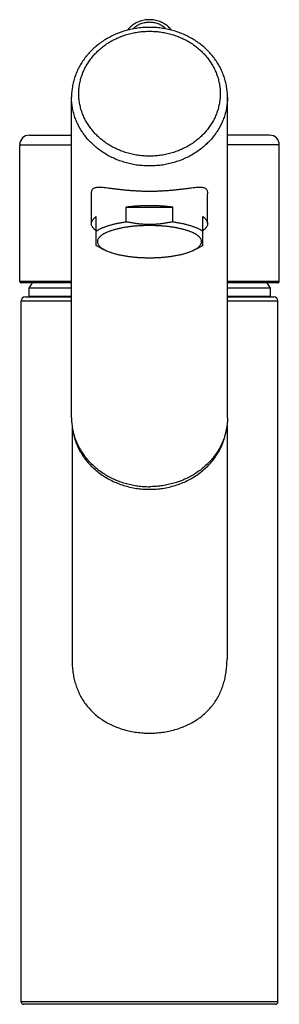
# Model space of a CAD drawing. Extents: x 107 to 720, y 72 to 515.
# Tile 2 of 3: x 163 to 216, y 312 to 515. Entities that reach past the tile are written whole.
import ezdxf

# ---------------------------------------------------------------- set-up
doc = ezdxf.new("R2010")
doc.units = 0
doc.header["$LTSCALE"] = 46.255
doc.layers.get('0').update_dxf_attribs({"linetype": 'CONTINUOUS'})

msp = doc.modelspace()

# ---------------------------------------------------------------- linework, layer by layer
at = {"color": 7, "linetype": 'Continuous'}
for p, q in [((173.26, 432.67), (173.26, 498.86)), ((205.46, 432.67), (205.46, 498.86)), ((164.56, 491.01), (173.26, 491.01)), ((214.16, 491.01), (205.46, 491.01)), ((162.56, 460.81), (162.56, 489.01)), ((216.16, 460.81), (216.16, 489.01)), ((177.36, 472.74), (177.36, 478.92)), ((201.36, 472.74), (201.36, 478.92)), ((184.56, 473.11), (184.56, 476.14)), ((184.56, 476.14), (194.15, 476.14)), ((194.15, 473.11), (194.15, 476.14)), ((178.36, 468.23), (178.36, 474.22)), ((200.36, 468.23), (200.36, 474.22)), ((179.44, 467.63), (180.47, 467.16)), ((199.28, 467.63), (198.24, 467.16)), ((173.26, 460.51), (162.86, 460.51)), ((165.15, 460.51), (164.46, 459.41)), ((164.46, 459.41), (164.46, 457.71)), ((173.26, 459.41), (164.46, 459.41)), ((215.86, 460.51), (205.46, 460.51)), ((214.26, 459.41), (205.46, 459.41)), ((213.57, 460.51), (214.26, 459.41)), ((214.26, 459.41), (214.26, 457.71)), ((163.66, 457.61), (173.26, 457.61)), ((164.46, 457.71), (164.46, 457.61)), ((205.46, 457.61), (215.06, 457.61)), ((214.26, 457.71), (214.25, 457.61)), ((162.86, 312.11), (162.86, 456.81)), ((215.86, 312.11), (215.86, 456.81)), ((173.36, 431.09), (173.36, 382.85)), ((205.36, 431.09), (205.36, 382.85)), ((215.36, 311.61), (163.36, 311.61))]:
    msp.add_line(p, q, dxfattribs=at)
at = {"color": 9, "linetype": 'Continuous'}
for p, q in [((162.56, 489.01), (173.26, 489.01)), ((216.16, 489.01), (205.46, 489.01)), ((173.26, 460.81), (162.56, 460.81)), ((216.16, 460.81), (205.46, 460.81)), ((173.26, 457.71), (164.46, 457.71)), ((214.26, 457.71), (205.46, 457.71)), ((162.86, 456.81), (173.26, 456.81)), ((205.46, 456.81), (215.86, 456.81)), ((215.86, 312.11), (162.86, 312.11))]:
    msp.add_line(p, q, dxfattribs=at)
at = {"color": 7, "linetype": 'Continuous'}
for centre, radius, start, end in [((164.56, 489.01), 2, 90, 180), ((214.16, 489.01), 2, 0, 90), ((162.86, 460.81), 0.3, 180, 270), ((215.86, 460.81), 0.3, 270, 360), ((163.66, 456.81), 0.8, 90, 180), ((215.06, 456.81), 0.8, 0, 90), ((163.36, 312.11), 0.5, 180, 270), ((215.36, 312.11), 0.5, 270, 360)]:
    msp.add_arc(centre, radius, start, end, dxfattribs=at)
for points, knots in [([(193.89, 512.67), (193.81, 512.79), (193.61, 513.03), (193.26, 513.38), (192.86, 513.71), (192.42, 514.01), (191.95, 514.26), (191.46, 514.47), (190.95, 514.64), (190.42, 514.75), (189.88, 514.83), (189.33, 514.85), (188.79, 514.82), (188.25, 514.75), (187.73, 514.62), (187.22, 514.46), (186.73, 514.24), (186.27, 513.99), (185.84, 513.69), (185.44, 513.36), (185.1, 513.02), (184.9, 512.78), (184.82, 512.67)], [0, 0, 0, 0, 0.434951, 0.948986, 1.471359, 1.998513, 2.529436, 3.063623, 3.603308, 4.145187, 4.688305, 5.23185, 5.774979, 6.316833, 6.856581, 7.393026, 7.923428, 8.450115, 8.972957, 9.490852, 10.000194, 10.416193, 10.416193, 10.416193, 10.416193]), ([(189.36, 513.26), (188.95, 513.26), (188.15, 513.23), (186.95, 513.11), (185.76, 512.91), (184.59, 512.62), (183.45, 512.27), (182.34, 511.83), (181.27, 511.33), (180.25, 510.75), (179.28, 510.11), (178.37, 509.4), (177.52, 508.64), (176.73, 507.82), (176.02, 506.95), (175.38, 506.04), (174.82, 505.09), (174.35, 504.11), (173.95, 503.09), (173.64, 502.05), (173.42, 501), (173.29, 499.94), (173.26, 499.22), (173.26, 498.86)], [0, 0, 0, 0, 1.209279, 2.417157, 3.622004, 4.822465, 6.01794, 7.205995, 8.386799, 9.559295, 10.721555, 11.874857, 13.017231, 14.149183, 15.2718, 16.382826, 17.485326, 18.579342, 19.665178, 20.745419, 21.820602, 22.892498, 23.962885, 23.962885, 23.962885, 23.962885]), ([(205.46, 498.86), (205.46, 499.22), (205.43, 499.93), (205.29, 501), (205.07, 502.05), (204.76, 503.09), (204.37, 504.1), (203.89, 505.09), (203.33, 506.04), (202.69, 506.95), (201.98, 507.82), (201.2, 508.64), (200.34, 509.41), (199.43, 510.11), (198.46, 510.75), (197.44, 511.33), (196.37, 511.84), (195.26, 512.27), (194.12, 512.63), (192.95, 512.91), (191.77, 513.11), (190.57, 513.23), (189.76, 513.26), (189.36, 513.26)], [0, 0, 0, 0, 1.069018, 2.139992, 3.214652, 4.294732, 5.380726, 6.475174, 7.578337, 8.690188, 9.813736, 10.946658, 12.089986, 13.244159, 14.407158, 15.580215, 16.761346, 17.949469, 19.144707, 20.344612, 21.548571, 22.755209, 23.962885, 23.962885, 23.962885, 23.962885]), ([(177.36, 478.92), (177.36, 479.01), (177.37, 479.2), (177.42, 479.47), (177.52, 479.71), (177.68, 479.92), (177.9, 480.08), (178.18, 480.19), (178.52, 480.25), (178.95, 480.28), (179.45, 480.26), (180.03, 480.22), (180.68, 480.14), (181.39, 480.05), (182.15, 479.96), (182.94, 479.86), (183.76, 479.77), (184.6, 479.68), (185.45, 479.61), (186.31, 479.55), (187.18, 479.5), (188.05, 479.47), (188.92, 479.46), (189.79, 479.46), (190.67, 479.47), (191.54, 479.5), (192.4, 479.55), (193.26, 479.61), (194.12, 479.68), (194.95, 479.77), (195.77, 479.86), (196.57, 479.96), (197.32, 480.05), (198.03, 480.14), (198.68, 480.22), (199.26, 480.26), (199.77, 480.28), (200.19, 480.25), (200.54, 480.19), (200.82, 480.08), (201.04, 479.92), (201.19, 479.71), (201.3, 479.47), (201.35, 479.2), (201.36, 479.01), (201.36, 478.92)], [0, 0, 0, 0, 0.272132, 0.558698, 0.816749, 1.063636, 1.321077, 1.612888, 1.960994, 2.382055, 2.885008, 3.469794, 4.128402, 4.848096, 5.61512, 6.417114, 7.244069, 8.088346, 8.944325, 9.80798, 10.676488, 11.547889, 12.420802, 13.294189, 14.167114, 15.038521, 15.907032, 16.770687, 17.626667, 18.470945, 19.297903, 20.099902, 20.86693, 21.586634, 22.245263, 22.830082, 23.333054, 23.754117, 24.102223, 24.394036, 24.65148, 24.898372, 25.156424, 25.442989, 25.715123, 25.715123, 25.715123, 25.715123]), ([(194.15, 476.14), (193.88, 476.18), (193.31, 476.24), (192.46, 476.32), (191.58, 476.39), (190.7, 476.43), (189.81, 476.45), (188.91, 476.45), (188.02, 476.43), (187.13, 476.39), (186.26, 476.32), (185.4, 476.24), (184.84, 476.18), (184.56, 476.14)], [0, 0, 0, 0, 0.841002, 1.701903, 2.578436, 3.466215, 4.360776, 5.257602, 6.152163, 7.039943, 7.916475, 8.777376, 9.618378, 9.618378, 9.618378, 9.618378]), ([(177.36, 472.74), (177.36, 472.78), (177.37, 472.93), (177.43, 473.16), (177.56, 473.44), (177.77, 473.71), (178.04, 473.98), (178.24, 474.14), (178.36, 474.22)], [0, 0, 0, 0, 0.13884, 0.423169, 0.72802, 1.063895, 1.437913, 1.854811, 1.854811, 1.854811, 1.854811]), ([(200.36, 474.22), (200.47, 474.14), (200.68, 473.98), (200.95, 473.71), (201.15, 473.44), (201.29, 473.16), (201.35, 472.93), (201.36, 472.78), (201.36, 472.74)], [0, 0, 0, 0, 0.416897, 0.790916, 1.12679, 1.431641, 1.71597, 1.854811, 1.854811, 1.854811, 1.854811]), ([(178.36, 471.26), (178.24, 471.34), (178.04, 471.5), (177.77, 471.76), (177.56, 472.04), (177.43, 472.31), (177.37, 472.55), (177.36, 472.69), (177.36, 472.74)], [0, 0, 0, 0, 0.416897, 0.790916, 1.12679, 1.431641, 1.71597, 1.854811, 1.854811, 1.854811, 1.854811]), ([(178.36, 471.2), (178.48, 471.29), (178.76, 471.46), (179.21, 471.7), (179.71, 471.93), (180.27, 472.14), (180.88, 472.35), (181.54, 472.53), (182.24, 472.71), (182.98, 472.86), (183.76, 473), (184.29, 473.08), (184.56, 473.11)], [0, 0, 0, 0, 0.462833, 0.971916, 1.527357, 2.127687, 2.771494, 3.456361, 4.179387, 4.937866, 5.727802, 6.545919, 6.545919, 6.545919, 6.545919]), ([(200.11, 469.03), (200.11, 469.12), (200.08, 469.31), (199.97, 469.59), (199.78, 469.86), (199.52, 470.12), (199.19, 470.38), (198.8, 470.62), (198.34, 470.86), (197.83, 471.08), (197.25, 471.29), (196.63, 471.48), (195.95, 471.66), (195.23, 471.82), (194.46, 471.96), (193.67, 472.08), (192.84, 472.18), (191.99, 472.25), (191.12, 472.31), (190.24, 472.34), (189.36, 472.36), (188.47, 472.34), (187.59, 472.31), (186.72, 472.25), (185.87, 472.18), (185.05, 472.08), (184.25, 471.96), (183.49, 471.82), (182.77, 471.66), (182.09, 471.48), (181.46, 471.29), (180.89, 471.08), (180.37, 470.86), (179.91, 470.62), (179.52, 470.38), (179.2, 470.12), (178.94, 469.86), (178.75, 469.59), (178.63, 469.31), (178.61, 469.12), (178.61, 469.03)], [0, 0, 0, 0, 0.276785, 0.570508, 0.895329, 1.260635, 1.672713, 2.134298, 2.646596, 3.209244, 3.820357, 4.47811, 5.178776, 5.919375, 6.69543, 7.502591, 8.336482, 9.191412, 10.063047, 10.945197, 11.833048, 12.720898, 13.603049, 14.474683, 15.329614, 16.163504, 16.970665, 17.74672, 18.48732, 19.187985, 19.845739, 20.456852, 21.019499, 21.531797, 21.993382, 22.405461, 22.770767, 23.095588, 23.38931, 23.666095, 23.666095, 23.666095, 23.666095]), ([(194.15, 473.11), (193.88, 473.06), (193.35, 472.95), (192.54, 472.81), (191.74, 472.7), (190.95, 472.62), (190.15, 472.58), (189.36, 472.56), (188.56, 472.58), (187.77, 472.62), (186.97, 472.7), (186.17, 472.81), (185.37, 472.95), (184.83, 473.06), (184.56, 473.11)], [0, 0, 0, 0, 0.829671, 1.64421, 2.448446, 3.246727, 4.042223, 4.836471, 5.63072, 6.426215, 7.224497, 8.028732, 8.84327, 9.672941, 9.672941, 9.672941, 9.672941]), ([(194.15, 473.11), (194.42, 473.08), (194.95, 473), (195.73, 472.86), (196.47, 472.71), (197.17, 472.53), (197.83, 472.35), (198.44, 472.14), (199, 471.93), (199.51, 471.7), (199.96, 471.46), (200.23, 471.29), (200.36, 471.2)], [0, 0, 0, 0, 0.818117, 1.608052, 2.366531, 3.089558, 3.774425, 4.418231, 5.018562, 5.574002, 6.083086, 6.545919, 6.545919, 6.545919, 6.545919]), ([(201.36, 472.74), (201.36, 472.69), (201.35, 472.55), (201.29, 472.31), (201.15, 472.04), (200.95, 471.76), (200.68, 471.5), (200.47, 471.34), (200.36, 471.26)], [0, 0, 0, 0, 0.13884, 0.423169, 0.72802, 1.063895, 1.437913, 1.854811, 1.854811, 1.854811, 1.854811]), ([(179.44, 467.63), (179.36, 467.67), (179.12, 467.78), (178.76, 467.97), (178.48, 468.14), (178.36, 468.23)], [0, 0, 0, 0, 0.268128, 0.777211, 1.240044, 1.240044, 1.240044, 1.240044]), ([(178.61, 469.03), (178.61, 468.94), (178.63, 468.75), (178.75, 468.47), (178.94, 468.2), (179.19, 467.94), (179.39, 467.78), (179.5, 467.71)], [0, 0, 0, 0, 0.276785, 0.570508, 0.895329, 1.260635, 1.65234, 1.65234, 1.65234, 1.65234]), ([(179.5, 467.71), (179.5, 467.7), (179.63, 467.61), (179.91, 467.43), (180.24, 467.27), (180.43, 467.18), (180.47, 467.16)], [0, 0, 0, 0, 0.020404, 0.481989, 0.994287, 1.119353, 1.119353, 1.119353, 1.119353]), ([(198.24, 467.16), (198.28, 467.18), (198.47, 467.27), (198.8, 467.43), (199.08, 467.61), (199.21, 467.7), (199.22, 467.71)], [0, 0, 0, 0, 0.125066, 0.637364, 1.098948, 1.119353, 1.119353, 1.119353, 1.119353]), ([(199.22, 467.71), (199.33, 467.78), (199.52, 467.94), (199.78, 468.2), (199.97, 468.47), (200.08, 468.75), (200.11, 468.94), (200.11, 469.03)], [0, 0, 0, 0, 0.391705, 0.757011, 1.081832, 1.375555, 1.65234, 1.65234, 1.65234, 1.65234]), ([(200.36, 468.23), (200.23, 468.14), (199.96, 467.97), (199.59, 467.78), (199.36, 467.67), (199.28, 467.63)], [0, 0, 0, 0, 0.462833, 0.971916, 1.240044, 1.240044, 1.240044, 1.240044]), ([(180.47, 467.16), (180.6, 467.1), (180.93, 466.96), (181.46, 466.77), (182.09, 466.58), (182.77, 466.4), (183.49, 466.24), (184.25, 466.1), (185.05, 465.98), (185.87, 465.88), (186.72, 465.8), (187.59, 465.75), (188.47, 465.71), (189.36, 465.7), (190.24, 465.71), (191.12, 465.75), (191.99, 465.8), (192.84, 465.88), (193.67, 465.98), (194.46, 466.1), (195.23, 466.24), (195.95, 466.4), (196.63, 466.58), (197.25, 466.77), (197.79, 466.96), (198.11, 467.1), (198.24, 467.16)], [0, 0, 0, 0, 0.437634, 1.048747, 1.7065, 2.407166, 3.147765, 3.923821, 4.730981, 5.564872, 6.419803, 7.291437, 8.173587, 9.061438, 9.949289, 10.831439, 11.703073, 12.558004, 13.391895, 14.199055, 14.975111, 15.71571, 16.416375, 17.074129, 17.685242, 18.122876, 18.122876, 18.122876, 18.122876]), ([(173.26, 432.67), (173.26, 432.31), (173.29, 431.6), (173.42, 430.55), (173.65, 429.5), (173.96, 428.47), (174.36, 427.47), (174.84, 426.49), (175.4, 425.55), (176.05, 424.65), (176.76, 423.79), (177.55, 422.99), (178.4, 422.23), (179.31, 421.54), (180.28, 420.91), (181.3, 420.34), (182.37, 419.85), (183.47, 419.42), (184.61, 419.07), (185.77, 418.8), (186.96, 418.6), (188.15, 418.48), (188.96, 418.45), (189.36, 418.45)], [0, 0, 0, 0, 1.063023, 2.128652, 3.196076, 4.26961, 5.349208, 6.435317, 7.53145, 8.635696, 9.750519, 10.876329, 12.011132, 13.157916, 14.31421, 15.479477, 16.654949, 17.836752, 19.026476, 20.222054, 21.420531, 22.623631, 23.827156, 23.827156, 23.827156, 23.827156]), ([(205.46, 432.67), (205.46, 432.31), (205.43, 431.6), (205.29, 430.55), (205.07, 429.5), (204.76, 428.47), (204.36, 427.47), (203.87, 426.49), (203.31, 425.55), (202.67, 424.65), (201.95, 423.79), (201.17, 422.99), (200.31, 422.23), (199.4, 421.54), (198.43, 420.91), (197.41, 420.34), (196.35, 419.85), (195.24, 419.42), (194.1, 419.07), (192.94, 418.8), (191.76, 418.6), (190.56, 418.48), (189.76, 418.45), (189.36, 418.45)], [0, 0, 0, 0, 1.063023, 2.128652, 3.196076, 4.26961, 5.349208, 6.435317, 7.53145, 8.635696, 9.750519, 10.876329, 12.011132, 13.157916, 14.31421, 15.479477, 16.654949, 17.836752, 19.026476, 20.222054, 21.420531, 22.623631, 23.827156, 23.827156, 23.827156, 23.827156]), ([(173.36, 382.84), (173.36, 382.48), (173.38, 381.68), (173.49, 380.48), (173.68, 379.26), (173.96, 378.1), (174.32, 376.97), (174.77, 375.88), (175.32, 374.84), (175.95, 373.85), (176.67, 372.92), (177.49, 372.03), (178.4, 371.21), (179.41, 370.46), (180.49, 369.79), (181.64, 369.2), (182.84, 368.7), (184.09, 368.29), (185.38, 367.98), (186.69, 367.75), (188.02, 367.61), (188.91, 367.58), (189.36, 367.58)], [0, 0, 0, 0, 1.101751, 2.385095, 3.607853, 4.797766, 5.980069, 7.15581, 8.325222, 9.493284, 10.674104, 11.874548, 13.101975, 14.352304, 15.625067, 16.915047, 18.221156, 19.537693, 20.863109, 22.194192, 23.529515, 24.865462, 24.865462, 24.865462, 24.865462]), ([(189.36, 367.58), (189.8, 367.58), (190.69, 367.61), (192.02, 367.75), (193.33, 367.98), (194.62, 368.29), (195.87, 368.7), (197.08, 369.2), (198.23, 369.79), (199.31, 370.46), (200.31, 371.21), (201.22, 372.03), (202.04, 372.91), (202.77, 373.85), (203.4, 374.84), (203.94, 375.88), (204.39, 376.97), (204.75, 378.1), (205.03, 379.26), (205.23, 380.48), (205.34, 381.68), (205.36, 382.48), (205.36, 382.84)], [0, 0, 0, 0, 1.335864, 2.671086, 4.002106, 5.327411, 6.643917, 7.949969, 9.239898, 10.512603, 11.762918, 12.990259, 14.190623, 15.371467, 16.539627, 17.709225, 18.884973, 20.067057, 21.256627, 22.47942, 23.762771, 24.865467, 24.865467, 24.865467, 24.865467])]:
    msp.add_open_spline(points, degree=3, knots=knots, dxfattribs=at)
at = {"color": 9, "linetype": 'Continuous'}
for points, knots in [([(192.75, 512.93), (192.66, 513.03), (192.45, 513.21), (192.12, 513.47), (191.74, 513.7), (191.34, 513.9), (190.92, 514.06), (190.49, 514.18), (190.04, 514.26), (189.59, 514.3), (189.13, 514.3), (188.68, 514.26), (188.23, 514.18), (187.79, 514.06), (187.37, 513.9), (186.97, 513.7), (186.6, 513.47), (186.26, 513.21), (186.06, 513.03), (185.96, 512.93)], [0, 0, 0, 0, 0.399852, 0.834642, 1.274419, 1.718751, 2.167053, 2.618599, 3.072554, 3.527985, 3.983917, 4.439348, 4.893303, 5.344848, 5.79315, 6.237481, 6.677255, 7.112044, 7.511799, 7.511799, 7.511799, 7.511799]), ([(189.36, 486.68), (188.99, 486.68), (188.24, 486.7), (187.13, 486.81), (186.04, 487), (184.96, 487.26), (183.9, 487.6), (182.88, 488), (181.9, 488.47), (180.96, 489.01), (180.07, 489.61), (179.23, 490.27), (178.45, 490.98), (177.74, 491.74), (177.1, 492.55), (176.52, 493.4), (176.02, 494.28), (175.61, 495.2), (175.27, 496.15), (175.01, 497.11), (174.84, 498.09), (174.75, 499.07), (174.75, 500.06), (174.84, 501.05), (175.01, 502.03), (175.27, 502.99), (175.61, 503.93), (176.02, 504.85), (176.52, 505.74), (177.1, 506.59), (177.74, 507.4), (178.45, 508.16), (179.23, 508.87), (180.07, 509.53), (180.96, 510.13), (181.9, 510.66), (182.88, 511.14), (183.9, 511.54), (184.96, 511.87), (186.04, 512.13), (187.13, 512.32), (188.24, 512.43), (188.99, 512.46), (189.36, 512.46)], [0, 0, 0, 0, 1.112901, 2.228459, 3.343166, 4.453603, 5.557882, 6.655721, 7.746175, 8.827978, 9.900477, 10.963314, 12.016187, 13.059033, 14.092062, 15.115723, 16.130683, 17.137842, 18.138305, 19.133357, 20.124432, 21.113074, 22.100899, 23.089542, 24.080617, 25.075669, 26.076132, 27.083291, 28.098251, 29.121912, 30.154941, 31.197787, 32.250661, 33.313497, 34.385996, 35.4678, 36.558253, 37.656092, 38.760371, 39.870809, 40.985517, 42.101073, 43.213971, 43.213971, 43.213971, 43.213971]), ([(189.36, 512.46), (189.73, 512.46), (190.47, 512.43), (191.58, 512.32), (192.68, 512.13), (193.76, 511.87), (194.81, 511.54), (195.83, 511.14), (196.82, 510.66), (197.76, 510.13), (198.65, 509.53), (199.49, 508.87), (200.26, 508.16), (200.98, 507.4), (201.62, 506.59), (202.19, 505.74), (202.69, 504.85), (203.11, 503.93), (203.45, 502.99), (203.7, 502.03), (203.88, 501.05), (203.96, 500.06), (203.96, 499.07), (203.88, 498.09), (203.7, 497.11), (203.45, 496.15), (203.11, 495.2), (202.69, 494.28), (202.19, 493.4), (201.62, 492.55), (200.98, 491.74), (200.26, 490.98), (199.49, 490.27), (198.65, 489.61), (197.76, 489.01), (196.82, 488.47), (195.83, 488), (194.81, 487.6), (193.76, 487.26), (192.68, 487), (191.58, 486.81), (190.47, 486.7), (189.73, 486.68), (189.36, 486.68)], [0, 0, 0, 0, 1.112901, 2.228459, 3.343166, 4.453603, 5.557882, 6.655721, 7.746174, 8.827978, 9.900477, 10.963314, 12.016187, 13.059033, 14.092062, 15.115723, 16.130683, 17.137842, 18.138305, 19.133357, 20.124432, 21.113074, 22.100899, 23.089542, 24.080617, 25.075669, 26.076132, 27.083291, 28.098251, 29.121912, 30.154941, 31.197787, 32.250661, 33.313497, 34.385996, 35.4678, 36.558253, 37.656092, 38.760371, 39.870809, 40.985517, 42.101073, 43.213971, 43.213971, 43.213971, 43.213971]), ([(189.36, 484.65), (188.96, 484.65), (188.15, 484.68), (186.96, 484.79), (185.77, 484.99), (184.61, 485.27), (183.47, 485.62), (182.37, 486.04), (181.3, 486.54), (180.28, 487.11), (179.31, 487.74), (178.4, 488.43), (177.55, 489.18), (176.76, 489.99), (176.05, 490.84), (175.4, 491.75), (174.84, 492.69), (174.36, 493.66), (173.96, 494.67), (173.65, 495.7), (173.42, 496.74), (173.29, 497.8), (173.26, 498.51), (173.26, 498.86)], [0, 0, 0, 0, 1.203811, 2.406143, 3.605545, 4.800621, 5.990056, 7.172645, 8.347314, 9.513149, 10.669412, 11.815565, 12.951284, 14.076473, 15.191269, 16.296052, 17.391437, 18.478267, 19.557601, 20.630686, 21.698933, 22.76388, 23.827156, 23.827156, 23.827156, 23.827156]), ([(205.46, 498.86), (205.46, 498.51), (205.43, 497.8), (205.29, 496.74), (205.07, 495.7), (204.76, 494.67), (204.36, 493.66), (203.87, 492.69), (203.31, 491.75), (202.67, 490.84), (201.95, 489.99), (201.17, 489.18), (200.31, 488.43), (199.4, 487.74), (198.43, 487.11), (197.41, 486.54), (196.35, 486.04), (195.24, 485.62), (194.1, 485.27), (192.94, 484.99), (191.76, 484.79), (190.56, 484.68), (189.76, 484.65), (189.36, 484.65)], [0, 0, 0, 0, 1.063276, 2.128224, 3.196471, 4.269555, 5.348889, 6.435719, 7.531104, 8.635887, 9.750684, 10.875872, 12.011591, 13.157744, 14.314007, 15.479842, 16.654512, 17.8371, 19.026536, 20.221611, 21.421013, 22.623345, 23.827156, 23.827156, 23.827156, 23.827156]), ([(173.47, 430.38), (173.47, 430.33), (173.54, 429.89), (173.7, 429.05), (174.04, 427.89), (174.5, 426.76), (175.06, 425.66), (175.72, 424.61), (176.48, 423.62), (177.34, 422.69), (178.28, 421.82), (179.3, 421.03), (180.39, 420.31), (181.55, 419.68), (182.76, 419.14), (184.02, 418.7), (185.32, 418.35), (186.65, 418.09), (188, 417.94), (188.91, 417.91), (189.36, 417.91)], [0, 0, 0, 0, 0.137171, 1.341151, 2.551024, 3.768853, 4.996434, 6.235248, 7.486419, 8.750696, 10.028426, 11.319563, 12.623684, 13.940013, 15.267447, 16.604593, 17.949814, 19.30127, 20.656969, 22.014815, 22.014815, 22.014815, 22.014815]), ([(189.36, 417.91), (189.81, 417.91), (190.72, 417.94), (192.06, 418.09), (193.39, 418.35), (194.69, 418.7), (195.95, 419.14), (197.17, 419.68), (198.32, 420.31), (199.42, 421.03), (200.44, 421.82), (201.38, 422.69), (202.23, 423.62), (202.99, 424.61), (203.66, 425.66), (204.22, 426.76), (204.67, 427.89), (205.02, 429.05), (205.18, 429.89), (205.24, 430.33), (205.25, 430.38)], [0, 0, 0, 0, 1.357846, 2.713545, 4.065001, 5.410222, 6.747368, 8.074802, 9.39113, 10.695252, 11.986389, 13.264119, 14.528396, 15.779568, 17.018381, 18.245963, 19.463791, 20.673664, 21.877644, 22.014815, 22.014815, 22.014815, 22.014815])]:
    msp.add_open_spline(points, degree=3, knots=knots, dxfattribs=at)

doc.saveas('drawing.dxf')
